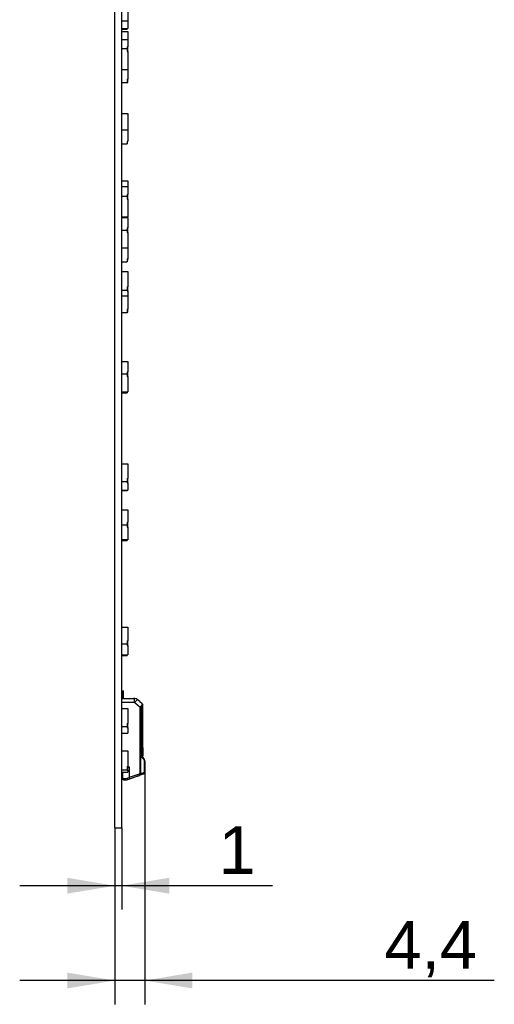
# Model space of a CAD drawing. Header units: millimetres. Extents: x 7 to 819, y 6 to 587.
# Tile 6 of 7: x 604 to 674, y 152 to 296. Entities that reach past the tile are written whole.
import ezdxf
from ezdxf.enums import TextEntityAlignment as Align

# ---------------------------------------------------------------- set-up
doc = ezdxf.new("R2010")
doc.units = ezdxf.units.MM
doc.layers.add('Default', color=7, linetype='Continuous')
doc.layers.add('RDLED_350MM_4000', color=7, linetype='Continuous')
doc.styles.add('SEACAD_Arial', font='arial.ttf')
doc.dimstyles.new('ISO', dxfattribs={"dimtxt": 7, "dimasz": 7, "dimexe": 3.5, "dimexo": 0, "dimgap": 1.75, "dimtad": 1, "dimtxsty": 'SEACAD_Arial', "dimblk1": '_SE_FILLED', "dimblk2": '_SE_FILLED', "dimsah": 1, "dimcen": 3.5, "dimadec": 0, "dimazin": 0, "dimtfac": 0.5, "dimtdec": 3, "dimtmove": 0, "dimatfit": 3, "dimfxl": 1, "dimarcsym": 0})

# ---------------------------------------------------------------- blocks, each defined once
blk = doc.blocks.new('SE1')
at = {"layer": 'RDLED_350MM_4000', "color": 7, "linetype": 'Continuous'}
for p, q in [((618.1, 177.51), (618.1, 527.51)), ((619.1, 177.51), (619.1, 527.51)), ((620, 299.03), (620, 296.2)), ((619.1, 296.2), (620, 296.2)), ((620, 296.2), (620, 295.05)), ((619.1, 295.05), (620, 295.05)), ((619.1, 294.95), (619.9, 294.95)), ((619.1, 294.64), (620, 294.64)), ((619.9, 295.05), (619.9, 294.95)), ((620, 294.64), (620, 293.46)), ((619.1, 293.46), (620, 293.46)), ((620, 293.46), (620, 292.39)), ((619.1, 292.15), (619.9, 292.15)), ((619.9, 292.39), (619.9, 292.15)), ((619.9, 292.39), (620, 292.39)), ((619.9, 292.15), (619.9, 291.71)), ((619.9, 291.71), (620, 291.71)), ((620, 291.71), (620, 292.39)), ((620, 291.71), (620, 289.06)), ((619.1, 289.06), (620, 289.06)), ((620, 289.06), (620, 287.61)), ((619.1, 287.11), (619.9, 287.11)), ((619.9, 287.61), (619.9, 287.11)), ((619.9, 287.61), (620, 287.61)), ((619.9, 287.11), (620, 287.11)), ((620, 287.11), (620, 287.61)), ((619.1, 282.56), (620, 282.56)), ((620, 282.56), (620, 280.19)), ((619.1, 280.19), (620, 280.19)), ((620, 280.19), (620, 278.49)), ((619.1, 278.13), (619.9, 278.13)), ((619.9, 278.49), (619.9, 278.13)), ((619.9, 278.49), (620, 278.49)), ((619.9, 278.47), (620, 278.47)), ((620, 278.47), (620, 278.49)), ((619.1, 272.65), (620, 272.65)), ((620, 272.65), (620, 271.81)), ((619.1, 271.81), (620, 271.81)), ((620, 271.81), (620, 270.66)), ((619.1, 270.4), (619.9, 270.4)), ((619.9, 270.66), (619.9, 270.4)), ((619.9, 270.66), (620, 270.66)), ((619.9, 270.4), (619.9, 269.97)), ((619.9, 269.97), (620, 269.97)), ((620, 269.97), (620, 270.66)), ((620, 269.97), (620, 267.38)), ((619.1, 267.38), (620, 267.38)), ((619.1, 267.29), (620, 267.29)), ((619.9, 267.38), (619.9, 267.29)), ((620, 267.29), (620, 265.77)), ((619.1, 265.43), (619.9, 265.43)), ((619.9, 265.77), (619.9, 265.43)), ((619.9, 265.77), (620, 265.77)), ((619.9, 265.43), (619.9, 265.06)), ((619.9, 265.06), (620, 265.06)), ((620, 265.06), (620, 265.77)), ((620, 265.06), (620, 262.81)), ((619.1, 262.81), (620, 262.81)), ((620, 262.81), (620, 261.2)), ((619.1, 260.74), (619.9, 260.74)), ((619.9, 261.2), (619.9, 260.74)), ((619.9, 261.2), (620, 261.2)), ((619.9, 260.94), (620, 260.94)), ((620, 260.94), (620, 261.2)), ((619.1, 259.32), (620, 259.32)), ((620, 259.32), (620, 257.09)), ((619.1, 256.61), (619.9, 256.61)), ((619.9, 257.09), (619.9, 256.61)), ((619.9, 257.09), (620, 257.09)), ((619.9, 256.61), (619.9, 256.48)), ((619.9, 256.48), (620, 256.48)), ((620, 256.48), (620, 257.09)), ((620, 256.48), (620, 255.75)), ((619.1, 255.75), (620, 255.75)), ((620, 255.75), (620, 253.8)), ((619.9, 253.8), (619.9, 253.3)), ((619.9, 253.8), (620, 253.8)), ((620, 253.34), (620, 253.8)), ((619.1, 253.3), (619.9, 253.3)), ((619.9, 253.34), (620, 253.34)), ((619.1, 246.12), (620, 246.12)), ((620, 246.12), (620, 244.6)), ((619.1, 244.28), (619.9, 244.28)), ((619.9, 244.6), (619.9, 244.28)), ((619.9, 244.6), (620, 244.6)), ((619.9, 244.28), (619.9, 243.9)), ((619.9, 243.9), (620, 243.9)), ((620, 243.9), (620, 244.6)), ((620, 243.9), (620, 241.64)), ((619.1, 241.64), (620, 241.64)), ((619.1, 241.49), (619.9, 241.49)), ((619.9, 241.64), (619.9, 241.49)), ((619.1, 231.05), (620, 231.05)), ((620, 231.05), (620, 228.9)), ((619.9, 228.9), (619.9, 228.44)), ((619.9, 228.9), (620, 228.9)), ((620, 228.26), (620, 228.9)), ((619.1, 228.44), (619.9, 228.44)), ((619.9, 228.44), (619.9, 228.26)), ((619.9, 228.26), (620, 228.26)), ((620, 228.26), (620, 227.19)), ((619.1, 227.19), (620, 227.19)), ((619.1, 227.12), (619.9, 227.12)), ((619.9, 227.19), (619.9, 227.12)), ((619.1, 224.27), (620, 224.27)), ((620, 224.27), (620, 222.45)), ((619.1, 222.06), (619.9, 222.06)), ((619.9, 222.45), (619.9, 222.06)), ((619.9, 222.45), (620, 222.45)), ((619.9, 222.06), (619.9, 221.75)), ((619.9, 221.75), (620, 221.75)), ((620, 221.75), (620, 222.45)), ((620, 221.75), (620, 219.91)), ((619.1, 219.91), (620, 219.91)), ((619.1, 219.88), (620, 219.88)), ((619.1, 219.86), (619.9, 219.86)), ((619.1, 219.78), (619.9, 219.78)), ((619.9, 219.88), (619.9, 219.86)), ((619.9, 219.86), (619.9, 219.78)), ((620, 219.91), (620, 219.88)), ((619.1, 207.05), (620, 207.05)), ((620, 207.05), (620, 205)), ((619.1, 204.56), (619.9, 204.56)), ((619.9, 205), (619.9, 204.56)), ((619.9, 205), (620, 205)), ((619.9, 204.56), (619.9, 204.33)), ((619.9, 204.33), (620, 204.33)), ((620, 204.33), (620, 205)), ((620, 204.33), (620, 202.97)), ((619.1, 202.97), (620, 202.97)), ((619.1, 202.87), (619.9, 202.87)), ((619.9, 202.97), (619.9, 202.87)), ((619.15, 197.66), (619.1, 197.66)), ((619.15, 197.66), (619.35, 197.66)), ((619.35, 197.51), (619.2, 197.51)), ((619.2, 197.51), (619.2, 196.55)), ((619.35, 197.51), (619.35, 197.66)), ((619.35, 196.55), (619.35, 197.51)), ((619.1, 196.56), (620.82, 196.54)), ((621.01, 195.94), (619.1, 195.96)), ((620.82, 196.54), (620.82, 196.54)), ((621.01, 196.54), (620.82, 196.54)), ((621.01, 195.94), (621.81, 195.27)), ((621.76, 196.09), (621.39, 196.4)), ((621.76, 196.09), (621.39, 196.4)), ((621.76, 196.09), (622.13, 195.78)), ((622.2, 195.4), (622.2, 195.62)), ((622.2, 195.4), (622.2, 195.62)), ((619.1, 195.09), (620, 195.09)), ((620, 195.09), (620, 192.88)), ((621.81, 185.48), (621.81, 195.27)), ((621.85, 195.27), (621.81, 195.27)), ((621.85, 195.27), (621.85, 185.48)), ((622.09, 187.86), (622.09, 195.4)), ((622.2, 195.4), (622.09, 195.4)), ((622.2, 187.92), (622.2, 195.4)), ((619.9, 192.88), (619.9, 192.4)), ((619.9, 192.88), (620, 192.88)), ((620, 192.27), (620, 192.88)), ((619.1, 192.4), (619.9, 192.4)), ((619.1, 191.43), (620, 191.43)), ((619.9, 192.4), (619.9, 192.27)), ((619.9, 192.27), (620, 192.27)), ((620, 192.27), (620, 191.43)), ((619.1, 188.82), (620, 188.82)), ((620, 188.82), (620, 186.53)), ((622.2, 189.26), (622.2, 188.12)), ((622.4, 187.64), (622.2, 187.92)), ((622.46, 185.66), (622.46, 187.3)), ((622.5, 187.3), (622.46, 187.3)), ((622.5, 187.3), (622.5, 185.66)), ((619.1, 186.04), (619.9, 186.04)), ((619.1, 185.72), (620, 185.72)), ((619.2, 184.76), (619.2, 185.72)), ((619.2, 185.72), (619.2, 184.76)), ((619.9, 186.53), (619.9, 186.04)), ((619.9, 186.53), (620, 186.53)), ((619.9, 186.04), (619.9, 185.99)), ((619.9, 185.99), (620, 185.99)), ((620, 185.99), (620, 186.53)), ((620, 186.51), (620.21, 186.51)), ((620, 185.99), (620, 185.72)), ((620.2, 186.5), (620.21, 186.51)), ((620.21, 186.51), (620.21, 184.9)), ((621.81, 185.48), (620.21, 184.9)), ((621.81, 185.48), (621.85, 185.48)), ((621.88, 185.29), (622.17, 185.4)), ((622.17, 185.4), (622.37, 185.47)), ((622.46, 185.66), (622.5, 185.66)), ((622.5, 186.66), (622.5, 185.66)), ((619.1, 184.61), (619.15, 184.61)), ((619.27, 184.61), (619.15, 184.61)), ((619.2, 184.76), (619.55, 184.76)), ((619.4, 184.56), (619.68, 184.56)), ((619.68, 184.56), (619.72, 184.56)), ((619.68, 184.56), (619.68, 184.56)), ((619.89, 184.8), (619.9, 184.78)), ((620.02, 184.62), (620.28, 184.71)), ((620.28, 184.71), (621.88, 185.29)), ((620.8, 184.9), (621.7, 185.23)), ((618.1, 177.51), (619.1, 177.51))]:
    blk.add_line(p, q, dxfattribs=at)
for centre, radius, start, end in [((618.95, 197.51), 0.25, 0, 36.8699), ((621, 195.94), 0.6, 50, 89.5), ((619.14, 196.17), 3.02, 346.7879, 352.3664), ((621.7, 195.37), 0.39, 3.1474, 15.8997), ((622, 195.62), 0.2, 6.176, 50.004), ((622.01, 195.62), 0.195, 7.1871, 50.1403), ((622, 195.62), 0.2, 0, 3.5978), ((590.11, 160.58), 42.03, 39.8729, 40.4659), ((622.1, 187.29), 0.357, 0.9581, 40.614), ((621.9, 187.3), 0.6, 24.389, 34.5071), ((621.98, 187.33), 0.519, 17.7084, 34.9417), ((621.9, 187.3), 0.6, 0.0001, 19.8912), ((652.13, 84.37), 105.54, 106.4672, 106.67), ((653.48, 81.16), 109, 106.5368, 106.6723), ((622.3, 185.66), 0.2, 290.0008, 360), ((618.95, 184.76), 0.25, 323.1301, 0), ((619.4, 184.76), 0.2, 180, 270), ((619.55, 185.99), 1.23, 269.9528, 286.1055), ((619.68, 185.56), 1, 270.006, 289.9937), ((611.87, 212.91), 29.23, 285.9239, 286.5831), ((614.43, 182.74), 6.17, 18.5955, 20.4484)]:
    blk.add_arc(centre, radius, start, end, dxfattribs=at)
for centre, major_axis, ratio, start_param, end_param in [((621, 195.94), (-0.005, -0.6), 0.008726, 1.570846, 3.141593), ((621, 195.94), (-0.386, -0.46), 0.006685, 1.576384, 3.142265), ((622, 195.4), (-0.2, 0), 0.460891, 3.141472, 4.202595), ((621.81, 185.48), (0.068, -0.188), 0.0082, 0, 1.567917), ((619.68, 184.76), (0, -0.2), 0.65625, 4.712389, 6.283069)]:
    blk.add_ellipse(centre, major_axis=major_axis, ratio=ratio, start_param=start_param, end_param=end_param, dxfattribs=at)
for points, knots in [([(621.81, 195.27), (621.82, 195.3), (621.84, 195.35), (621.93, 195.44), (622.02, 195.46), (622.08, 195.48)], [0, 0, 0, 0, 0.238834, 0.466357, 1, 1, 1, 1]), ([(622.09, 195.4), (622.07, 195.39), (622.02, 195.39), (621.96, 195.37), (621.91, 195.35), (621.87, 195.31), (621.86, 195.28), (621.85, 195.27)], [0, 0, 0, 0, 0.264912, 0.488067, 0.676456, 0.841557, 1, 1, 1, 1]), ([(622.09, 187.86), (622.1, 187.86), (622.13, 187.87), (622.16, 187.89), (622.18, 187.9), (622.19, 187.91), (622.2, 187.92), (622.2, 187.92), (622.2, 187.92)], [0, 0, 0, 0, 0.194806, 0.378183, 0.550239, 0.71111, 0.860962, 1, 1, 1, 1]), ([(621.88, 185.29), (621.88, 185.29), (621.89, 185.32), (621.88, 185.38), (621.87, 185.43), (621.85, 185.48)], [0, 0, 0, 0, 0.5, 0.5, 1, 1, 1, 1]), ([(622.46, 185.66), (622.46, 185.62), (622.46, 185.58), (622.43, 185.51), (622.4, 185.48), (622.37, 185.47)], [0, 0, 0, 0, 0.5, 0.5, 1, 1, 1, 1]), ([(619.9, 184.78), (619.91, 184.73), (619.94, 184.69), (619.98, 184.63), (620.01, 184.61), (620.02, 184.62)], [0, 0, 0, 0, 0.5, 0.5, 1, 1, 1, 1])]:
    blk.add_open_spline(points, degree=3, knots=knots, dxfattribs=at)
for points, degree in [([(622.1, 195.48), (622.09, 195.48), (622.08, 195.48)], 2), ([(622.2, 195.64), (622.2, 195.64), (622.2, 195.65), (622.2, 195.65)], 3), ([(620, 186.34), (620.07, 186.4), (620.14, 186.45), (620.2, 186.5)], 3), ([(622.21, 185.59), (622.23, 185.5), (622.21, 185.41), (622.17, 185.4)], 3)]:
    blk.add_open_spline(points, degree=degree, dxfattribs=at)
blk.add_rational_spline([(622.4, 187.64), (622.42, 187.61), (622.41, 187.57), (622.37, 187.53)], [1.05939443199, 0.980194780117, 0.980201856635, 1.05941566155], degree=3, dxfattribs=at)
blk = doc.blocks.new('DMBLK1')
at = {"layer": 'Default', "linetype": 'Continuous'}
for points in [[(611.1, 153.9), (618.1, 155.06), (611.1, 156.23)], [(629.5, 153.9), (629.5, 156.23), (622.5, 155.06)]]:
    blk.add_hatch(color=7, dxfattribs=at).paths.add_polyline_path(points)
at = {"layer": 'Default', "color": 7, "linetype": 'Continuous'}
for p, q in [((622.5, 185.66), (622.5, 151.56)), ((618.1, 177.51), (618.1, 151.56)), ((673.89, 155.06), (604.1, 155.06))]:
    blk.add_line(p, q, dxfattribs=at)
at = {"layer": 'Default', "color": 7, "linetype": 'Continuous', "style": 'SEACAD_Arial'}
blk.add_text('4,4', height=7, dxfattribs=at).set_placement((657.74, 163.81), align=Align.TOP_LEFT)
blk = doc.blocks.new('_SE_FILLED')
at = {"color": 0}
blk.add_line((0, 0), (-1, 0), dxfattribs=at)
blk.add_solid([(0, 0), (-1, -0.1665), (-1, 0.1665), (0, 0)], dxfattribs=at)
blk = doc.blocks.new('DMBLK2')
at = {"layer": 'Default', "linetype": 'Continuous'}
for points in [[(611.1, 167.84), (618.1, 169), (611.1, 170.17)], [(626.1, 167.84), (626.1, 170.17), (619.1, 169)]]:
    blk.add_hatch(color=7, dxfattribs=at).paths.add_polyline_path(points)
at = {"layer": 'Default', "color": 7, "linetype": 'Continuous'}
for p, q in [((618.1, 177.51), (618.1, 165.5)), ((619.1, 177.51), (619.1, 165.5)), ((641.28, 169), (604.1, 169))]:
    blk.add_line(p, q, dxfattribs=at)
at = {"layer": 'Default', "color": 7, "linetype": 'Continuous', "style": 'SEACAD_Arial'}
blk.add_text('1', height=7, dxfattribs=at).set_placement((633.35, 177.75), align=Align.TOP_LEFT)

msp = doc.modelspace()

# ---------------------------------------------------------------- block references
at = {"layer": 'Default'}
msp.add_blockref('SE1', (0, 0), dxfattribs=at)

# ---------------------------------------------------------------- dimensions: what is measured, and where the dimension line sits
at = {"layer": 'Default', "color": 7, "linetype": 'Continuous'}
for base, p1, picture, middle in [((618.103, 155.065), (622.503, 186.656), 'DMBLK1', (655.294, 155.065)), ((618.103, 169.002), (619.103, 177.51), 'DMBLK2', (630.904, 169.002))]:
    dim = msp.add_linear_dim(base=base, p1=p1, p2=(618.103, 177.51), text='\\A1;<>', dimstyle='ISO', dxfattribs=at)
    dim.commit()
    dim.dimension.update_dxf_attribs({"geometry": picture, "text_midpoint": middle, "dimtype": 160})

doc.saveas('drawing.dxf')
